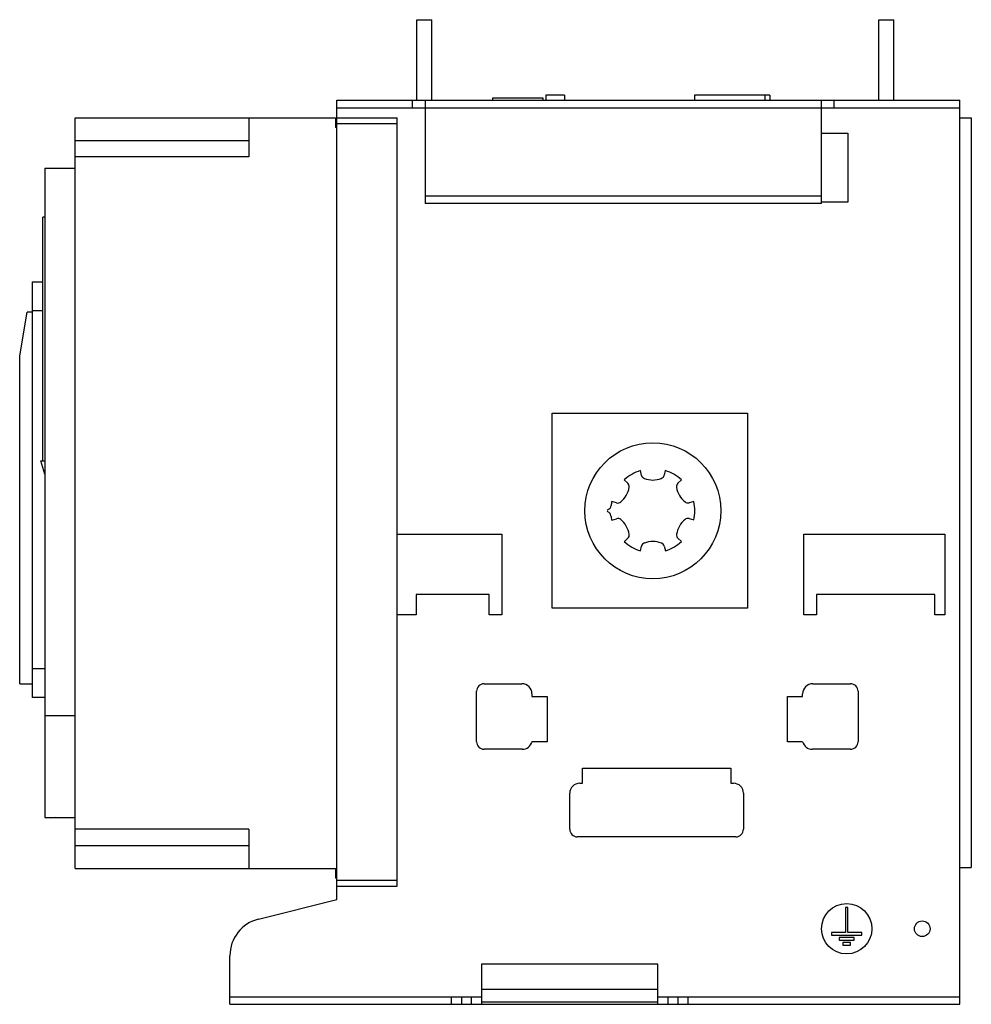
# Model space of a CAD drawing. Header units: millimetres. Extents: x 54 to 432, y 142 to 533.
import ezdxf

# ---------------------------------------------------------------- set-up
doc = ezdxf.new("R2010")
doc.units = ezdxf.units.MM
doc.header["$LTSCALE"] = 44.050066
doc.layers.add('00_COMPONENTS_1', color=7, linetype='CONTINUOUS')

msp = doc.modelspace()

# ---------------------------------------------------------------- linework, layer by layer
at = {"layer": '00_COMPONENTS_1', "color": 7, "linetype": 'Continuous'}
for p, q in [((211.79, 501.38), (211.79, 533.38)), ((211.79, 533.38), (217.79, 533.38)), ((217.79, 501.38), (217.79, 533.38)), ((395.29, 501.38), (395.29, 533.38)), ((395.29, 533.38), (401.29, 533.38)), ((401.29, 501.38), (401.29, 533.38)), ((180.04, 183.98), (180.04, 501.38)), ((180.04, 501.38), (427.54, 501.38)), ((210.04, 498.38), (210.04, 501.38)), ((215.04, 501.38), (215.04, 460.38)), ((242.03, 501.38), (242.03, 502.38)), ((242.03, 502.38), (261.9, 502.38)), ((261.9, 502.38), (261.9, 501.38)), ((263.04, 503.38), (263.04, 501.38)), ((270.44, 503.38), (263.04, 503.38)), ((270.44, 503.38), (270.44, 501.38)), ((322.04, 503.38), (322.04, 501.38)), ((351.95, 503.38), (322.04, 503.38)), ((350.04, 503.38), (350.04, 501.38)), ((351.95, 503.38), (351.95, 501.38)), ((372.54, 460.38), (372.54, 501.38)), ((377.54, 498.38), (377.54, 501.38)), ((427.54, 142.38), (427.54, 501.38)), ((180.04, 498.38), (427.54, 498.38)), ((76.04, 196.38), (76.04, 494.38)), ((76.04, 494.38), (179.54, 494.38)), ((145.04, 494.38), (145.04, 478.88)), ((179.54, 494.38), (179.54, 490.53)), ((180.04, 494.43), (204.04, 494.43)), ((204.04, 189.34), (204.04, 494.43)), ((427.54, 494.38), (432.04, 494.38)), ((432.04, 494.38), (432.04, 196.67)), ((180.04, 490.53), (179.54, 490.53)), ((180.04, 492.12), (204.04, 492.12)), ((76.04, 485.38), (145.04, 485.38)), ((372.54, 488.38), (383.04, 488.38)), ((383.04, 488.38), (383.04, 460.88)), ((145.04, 478.88), (76.04, 478.88)), ((64.04, 474.38), (64.04, 216.59)), ((64.04, 474.38), (76.04, 474.38)), ((215.04, 463.38), (372.54, 463.38)), ((372.54, 460.38), (215.04, 460.38)), ((383.04, 460.88), (372.54, 460.88)), ((63.26, 358.14), (63.26, 454.98)), ((64.04, 454.98), (63.26, 454.98)), ((59.04, 429.31), (59.04, 264.26)), ((59.04, 429.31), (63.26, 429.31)), ((54.04, 399.93), (57.04, 417.23)), ((59.04, 417.23), (57.04, 417.23)), ((63.26, 417.81), (59.04, 417.81)), ((54.04, 269.63), (54.04, 399.93)), ((265.54, 299.68), (265.54, 377.08)), ((265.54, 377.08), (343.14, 377.08)), ((343.14, 377.08), (343.14, 299.68)), ((64.04, 352.88), (62.43, 358.14)), ((62.43, 358.14), (64.04, 358.14)), ((301.05, 352.44), (300.58, 354.33)), ((310.49, 354.33), (310.02, 352.45)), ((294.21, 350.64), (295.61, 349.29)), ((315.47, 349.3), (316.87, 350.65)), ((291.12, 341.52), (289.25, 342.06)), ((321.83, 342.07), (319.96, 341.53)), ((289.21, 334.68), (291.13, 335.23)), ((319.96, 335.25), (321.83, 334.71)), ((204.04, 329.08), (245.54, 329.08)), ((245.54, 329.08), (245.54, 297.08)), ((365.54, 329.08), (421.54, 329.08)), ((365.54, 297.08), (365.54, 329.08)), ((421.54, 329.08), (421.54, 297.08)), ((295.62, 327.46), (294.22, 326.11)), ((316.88, 326.12), (315.48, 327.47)), ((300.59, 322.44), (301.06, 324.32)), ((310.04, 324.33), (310.51, 322.44)), ((211.54, 305.08), (211.54, 297.08)), ((240.54, 305.08), (211.54, 305.08)), ((240.54, 297.08), (240.54, 305.08)), ((417.54, 305.08), (370.54, 305.08)), ((370.54, 305.08), (370.54, 297.08)), ((417.54, 297.08), (417.54, 305.08)), ((343.14, 299.68), (265.54, 299.68)), ((211.54, 297.08), (204.04, 297.08)), ((245.54, 297.08), (240.54, 297.08)), ((370.54, 297.08), (365.54, 297.08)), ((421.54, 297.08), (417.54, 297.08)), ((59.04, 275.76), (64.04, 275.76)), ((54.04, 269.63), (59.04, 269.63)), ((235.54, 246.68), (235.54, 266.68)), ((238.54, 269.68), (253.54, 269.68)), ((369.04, 269.68), (384.04, 269.68)), ((387.04, 266.68), (387.04, 246.68)), ((64.04, 264.26), (59.04, 264.26)), ((257.54, 265.68), (257.54, 264.68)), ((257.54, 264.68), (263.54, 264.68)), ((263.54, 264.68), (263.54, 246.68)), ((359.04, 264.68), (365.04, 264.68)), ((359.04, 246.68), (359.04, 264.68)), ((365.04, 264.68), (365.04, 265.68)), ((64.04, 257.13), (76.04, 257.13)), ((263.54, 246.68), (257.54, 246.68)), ((365.04, 246.68), (359.04, 246.68)), ((253.67, 243.68), (238.54, 243.68)), ((384.04, 243.68), (368.92, 243.68)), ((277.54, 236.18), (336.54, 236.18)), ((277.54, 230.18), (277.54, 236.18)), ((336.54, 236.18), (336.54, 230.18)), ((276.54, 230.18), (277.54, 230.18)), ((336.54, 230.18), (337.54, 230.18)), ((272.54, 211.88), (272.54, 226.18)), ((341.54, 226.18), (341.54, 211.88)), ((64.04, 216.59), (76.04, 216.59)), ((76.1, 216.4), (68.16, 216.59)), ((145.04, 211.88), (76.04, 211.88)), ((145.04, 211.88), (145.04, 196.38)), ((338.54, 208.88), (275.54, 208.88)), ((145.04, 205.38), (76.04, 205.38)), ((76.04, 196.38), (179.54, 196.38)), ((179.54, 196.38), (179.54, 192.53)), ((427.54, 196.67), (432.04, 196.67)), ((180.04, 192.53), (179.54, 192.53)), ((180.04, 191.65), (204.04, 191.65)), ((180.04, 189.34), (204.04, 189.34)), ((148.91, 176.22), (180.04, 183.98)), ((383.04, 180.88), (382.04, 180.88)), ((382.04, 180.88), (382.04, 170.88)), ((383.04, 170.88), (383.04, 180.88)), ((382.04, 170.88), (376.54, 170.88)), ((376.54, 170.88), (376.54, 169.88)), ((376.54, 169.88), (388.54, 169.88)), ((385.54, 168.88), (379.54, 168.88)), ((379.54, 168.88), (379.54, 167.88)), ((388.54, 170.88), (383.04, 170.88)), ((385.54, 167.88), (385.54, 168.88)), ((388.54, 169.88), (388.54, 170.88)), ((379.54, 167.88), (385.54, 167.88)), ((384.04, 166.88), (381.04, 166.88)), ((381.04, 166.88), (381.04, 165.88)), ((381.04, 165.88), (384.04, 165.88)), ((384.04, 165.88), (384.04, 166.88)), ((137.54, 142.38), (137.54, 161.66)), ((307.54, 158.38), (237.54, 158.38)), ((237.54, 158.38), (237.54, 142.38)), ((307.54, 142.38), (307.54, 158.38)), ((137.54, 145.38), (237.54, 145.38)), ((225.54, 142.38), (225.54, 145.38)), ((229.54, 145.38), (229.54, 142.38)), ((233.54, 142.38), (233.54, 145.38)), ((237.54, 148.38), (307.54, 148.38)), ((307.54, 145.38), (427.54, 145.38)), ((311.54, 145.38), (311.54, 142.38)), ((315.54, 142.38), (315.54, 145.38)), ((319.54, 142.38), (319.54, 145.38)), ((137.54, 142.38), (427.54, 142.38)), ((307.54, 143.19), (237.54, 143.19))]:
    msp.add_line(p, q, dxfattribs=at)
for centre, radius in [((305.54, 338.38), 27), ((382.54, 172.38), 10), ((412.54, 172.38), 3.1)]:
    msp.add_circle(centre, radius, dxfattribs=at)
for centre, radius, start, end in [((305.54, 338.38), 16.7, 107.296, 132.7564), ((302.8, 352.88), 1.8, 194.0264, 249.4637), ((308.28, 352.88), 1.8, 290.5887, 346.0261), ((305.54, 338.38), 16.7, 47.296, 72.7564), ((294.36, 348), 1.8, 350.5887, 46.0261), ((305.53, 360.18), 9.6, 249.4638, 290.5886), ((316.72, 348.01), 1.8, 134.0264, 189.4637), ((286.66, 349.28), 9.6, 309.464, 350.5886), ((324.42, 349.29), 9.6, 189.4638, 230.5884), ((287.08, 340.63), 1.9, 289.7495, 353.0477), ((305.54, 338.38), 16.7, 167.296, 173.0487), ((291.62, 343.25), 1.8, 254.0244, 309.4656), ((319.46, 343.26), 1.8, 230.5868, 286.028), ((305.54, 338.38), 16.7, 347.296, 12.7564), ((287.89, 338.38), 0.5, 109.7415, 249.4136), ((287.03, 336.14), 1.9, 6.9203, 68.7604), ((305.54, 338.38), 16.75, 186.9203, 192.7666), ((291.62, 333.5), 1.8, 50.5868, 106.028), ((286.67, 327.48), 9.6, 9.4638, 50.5884), ((324.43, 327.49), 9.6, 129.464, 170.5886), ((319.47, 333.52), 1.8, 74.0244, 129.4656), ((294.37, 328.76), 1.8, 314.0264, 9.4637), ((316.73, 328.77), 1.8, 170.5887, 226.0261), ((305.54, 338.38), 16.7, 227.296, 252.7564), ((302.81, 323.89), 1.8, 110.5887, 166.0261), ((305.55, 316.58), 9.6, 69.4638, 110.5886), ((308.29, 323.89), 1.8, 14.0264, 69.4637), ((305.54, 338.38), 16.7, 287.296, 312.7564), ((238.54, 266.68), 3, 90, 180), ((253.54, 265.68), 4, 0, 90), ((369.04, 265.68), 4, 90, 180), ((384.04, 266.68), 3, 0, 90), ((238.54, 246.68), 3, 180, 270), ((253.67, 247.68), 4, 270, 345.5225), ((368.92, 247.68), 4, 194.4775, 270), ((384.04, 246.68), 3, 270, 360), ((276.54, 226.18), 4, 90, 180), ((337.54, 226.18), 4, 0, 90), ((275.54, 211.88), 3, 180, 270), ((338.54, 211.88), 3, 270, 360), ((152.54, 161.66), 15, 104, 180)]:
    msp.add_arc(centre, radius, start, end, dxfattribs=at)

doc.saveas('drawing.dxf')
